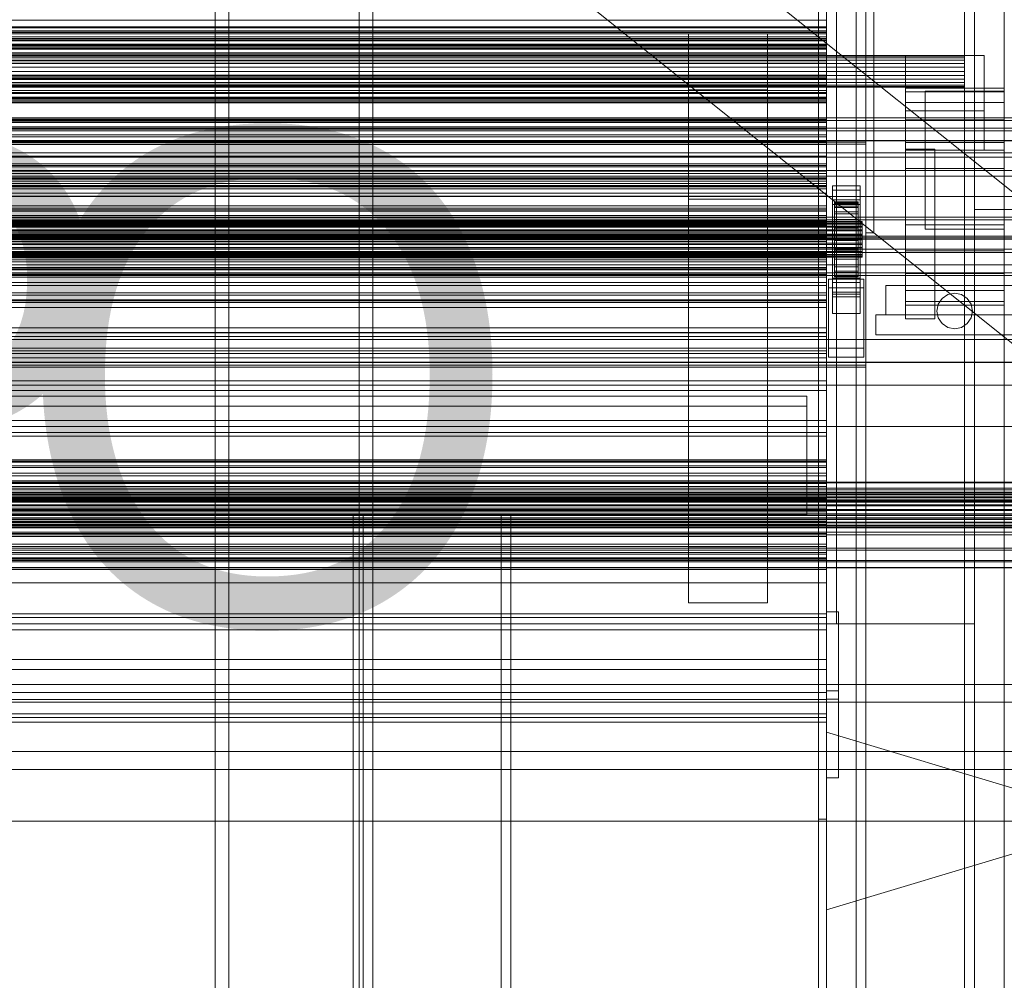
# Model space of a CAD drawing. Header units: millimetres. Extents: x -1970 to 61924, y -58230 to 6847.
# Tile 220 of 256: x 841 to 1340, y -35381 to -34894. Entities that reach past the tile are written whole.
import ezdxf

# ---------------------------------------------------------------- set-up
doc = ezdxf.new("R2010")
doc.units = ezdxf.units.MM
for name, color, linetype, lineweight in [('COTAS_O', 1, 'Continuous', 0), ('COTAS_P', 1, 'Continuous', 0), ('frontal_C01', 7, 'Continuous', 0), ('frontal_C03', 7, 'Continuous', 0), ('frontal_secador', 7, 'Continuous', 0), ('frontal_tolva', 7, 'Continuous', 0)]:
    doc.layers.add(name, color=color, linetype=linetype, lineweight=lineweight)
doc.dimstyles.new('R19_100', dxfattribs={"dimtxt": 250, "dimasz": 150, "dimexe": 150, "dimexo": 80, "dimgap": 100, "dimtad": 1, "dimtih": 1, "dimtoh": 1, "dimdsep": 46, "dimcen": 0.09, "dimadec": 0, "dimazin": 0, "dimtfac": 1, "dimtdec": 4, "dimtofl": 0, "dimtmove": 0, "dimatfit": 3, "dimfxl": 1, "dimtolj": 1, "dimtzin": 0, "dimarcsym": 0})

# ---------------------------------------------------------------- blocks, each defined once
blk = doc.blocks.new('DIM_R26_43')
at = {"layer": 'COTAS_P'}
for p, q in [((-1750, -34600), (-1600, -34555)), ((2600, -34600), (2450, -34555)), ((-1750, -35500), (-1750, -34600)), ((-1750, -34600), (2600, -34600)), ((-1750, -34600), (-1600, -34645)), ((2600, -34600), (2450, -34645)), ((2600, -35500), (2600, -34600))]:
    blk.add_line(p, q, dxfattribs=at)
blk.add_text('4350 P', height=250, dxfattribs=at).set_placement((425, -34500))
blk = doc.blocks.new('DIM_R26_49')
at = {"layer": 'COTAS_O'}
for p, q in [((-650, -34200), (-500, -34155)), ((650, -34200), (500, -34155)), ((-650, -34900), (-650, -34200)), ((-650, -34200), (650, -34200)), ((-650, -34200), (-500, -34245)), ((650, -34200), (500, -34245)), ((650, -34900), (650, -34200))]:
    blk.add_line(p, q, dxfattribs=at)
blk.add_text('1300 O', height=250, dxfattribs=at).set_placement((0, -34100))
blk = doc.blocks.new('DIM_R26_53')
at = {"layer": 'COTAS_O'}
for p, q in [((-1400, -35300), (-1250, -35255)), ((1400, -35300), (1250, -35255)), ((-1400, -36000), (-1400, -35300)), ((-1400, -35300), (1400, -35300)), ((-1400, -35300), (-1250, -35345)), ((1400, -35300), (1250, -35345)), ((1400, -36000), (1400, -35300))]:
    blk.add_line(p, q, dxfattribs=at)
blk.add_text('2800 O', height=250, dxfattribs=at).set_placement((0, -35200))
blk = doc.blocks.new('DIM_R26_55')
at = {"layer": 'COTAS_P'}
for p, q in [((-305, -35300), (-155, -35255)), ((345, -35300), (195, -35255)), ((-305, -36000), (-305, -35300)), ((-305, -35300), (345, -35300)), ((-305, -35300), (-155, -35345)), ((345, -35300), (195, -35345)), ((345, -36000), (345, -35300))]:
    blk.add_line(p, q, dxfattribs=at)
blk.add_text('650 P', height=250, dxfattribs=at).set_placement((20, -35200))

msp = doc.modelspace()

# ---------------------------------------------------------------- linework, layer by layer
at = {"layer": 'frontal_C01'}
for p, q in [((940, -35975), (940, -33925.304)), ((947, -35975), (947, -33925.304)), ((1013, -35975), (1013, -33925.304)), ((1020, -35975), (1020, -33925.304))]:
    msp.add_line(p, q, dxfattribs=at)
at = {"layer": 'frontal_C03'}
for p, q in [((1270, -35001.792), (1270, -32441.623)), ((1274, -32441.623), (1274, -35001.792)), ((1270, -34875.113), (1270, -35001.792)), ((1274, -35001.792), (1274, -34875.113)), ((1250, -34899.448), (-1250, -34899.448)), ((1250, -34900.33), (-1250, -34900.33)), ((1250, -34900.983), (-1250, -34900.983)), ((1250, -34903.291), (-1250, -34903.291)), ((1250, -34900.33), (1250, -34899.448)), ((1250, -34899.448), (1250, -34900.983)), ((1250, -34903.291), (1250, -34900.33)), ((1250, -34900.983), (1250, -34904.348)), ((1250, -34907.2), (1250, -34903.291)), ((-1250, -34904.348), (1250, -34904.348)), ((1250, -34907.2), (-1250, -34907.2)), ((1250, -34908.257), (-1250, -34908.257)), ((1250, -34904.348), (1250, -34908.257)), ((1250, -34910.565), (1250, -34907.2)), ((1250, -34908.257), (1250, -34911.218)), ((1250, -34910.565), (-1250, -34910.565)), ((1250, -34911.218), (-1250, -34911.218)), ((1250, -34912.1), (-1250, -34912.1)), ((1250, -34912.1), (1250, -34910.565)), ((1250, -34911.218), (1250, -34912.1)), ((1250, -34921.906), (-1250, -34921.906)), ((1250, -34922.787), (-1250, -34922.787)), ((1250, -34923.441), (-1250, -34923.441)), ((1250, -34922.787), (1250, -34921.906)), ((1250, -34921.906), (1250, -34923.441)), ((1250, -34925.748), (1250, -34922.787)), ((1250, -34923.441), (1250, -34926.806)), ((1250, -34925.748), (-1250, -34925.748)), ((-1250, -34926.806), (1250, -34926.806)), ((1250, -34929.658), (1250, -34925.748)), ((1250, -34926.806), (1250, -34930.715)), ((1250, -34929.658), (-1250, -34929.658)), ((1250, -34930.715), (-1250, -34930.715)), ((1250, -34933.022), (-1250, -34933.022)), ((1250, -34933.676), (-1250, -34933.676)), ((1250, -34933.022), (1250, -34929.658)), ((1250, -34930.715), (1250, -34933.676)), ((1250, -34934.557), (1250, -34933.022)), ((1250, -34933.676), (1250, -34934.557)), ((1250, -34934.557), (-1250, -34934.557)), ((1250, -34944.364), (-1250, -34944.364)), ((1250, -34945.245), (-1250, -34945.245)), ((1250, -34945.898), (-1250, -34945.898)), ((1250, -34948.206), (-1250, -34948.206)), ((1250, -34945.245), (1250, -34944.364)), ((1250, -34944.364), (1250, -34945.898)), ((1250, -34948.206), (1250, -34945.245)), ((1250, -34945.898), (1250, -34949.263)), ((1250, -34952.115), (1250, -34948.206)), ((1530, -34950.129), (-1530, -34950.129)), ((-1250, -34949.263), (1250, -34949.263)), ((1250, -34952.115), (-1250, -34952.115)), ((1250, -34953.173), (-1250, -34953.173)), ((1250, -34949.263), (1250, -34953.173)), ((1250, -34955.48), (1250, -34952.115)), ((1250, -34953.173), (1250, -34956.134)), ((1530, -34955.129), (-1530, -34955.129)), ((1270, -34955.96), (-1270, -34955.96)), ((-1270, -34956.859), (1270, -34956.859)), ((1250, -34955.48), (-1250, -34955.48)), ((1250, -34956.134), (-1250, -34956.134)), ((1250, -34957.015), (-1250, -34957.015)), ((1250, -34957.015), (1250, -34955.48)), ((1250, -34956.134), (1250, -34957.015)), ((1270, -35068.997), (1270, -34955.96)), ((1270, -34956.859), (1270, -34955.96)), ((1270, -34956.859), (1270, -35069.896)), ((-1500, -34961.228), (1500, -34961.228)), ((1250, -34966.821), (-1250, -34966.821)), ((1250, -34967.703), (-1250, -34967.703)), ((1250, -34968.356), (-1250, -34968.356)), ((1250, -34967.703), (1250, -34966.821)), ((1250, -34966.821), (1250, -34968.356)), ((1250, -34970.664), (1250, -34967.703)), ((1250, -34968.356), (1250, -34971.721)), ((1500, -34970.211), (-1500, -34970.211)), ((1250, -34970.664), (-1250, -34970.664)), ((-1250, -34971.721), (1250, -34971.721)), ((-1250, -34973.155), (1250, -34973.155)), ((1250, -34974.573), (1250, -34970.664)), ((1250, -34971.721), (1250, -34975.63)), ((1250, -34974.537), (1250, -34973.155)), ((1250, -34973.155), (1250, -34973.953)), ((-1250, -34973.953), (1250, -34973.953)), ((-1250, -34974.537), (1250, -34974.537)), ((1250, -34974.573), (-1250, -34974.573)), ((1250, -34975.63), (-1250, -34975.63)), ((-1250, -34976.875), (1250, -34976.875)), ((1250, -34977.938), (-1250, -34977.938)), ((-1250, -34978.004), (1250, -34978.004)), ((1250, -34978.591), (-1250, -34978.591)), ((1250, -34973.953), (1250, -34976.875)), ((1250, -34978.004), (1250, -34974.537)), ((1250, -34977.938), (1250, -34974.573)), ((1250, -34975.63), (1250, -34978.591)), ((1250, -34976.875), (1250, -34981.724)), ((1250, -34979.473), (1250, -34977.938)), ((1250, -34983.32), (1250, -34978.004)), ((1250, -34978.591), (1250, -34979.473)), ((1253, -34980.252), (1253, -34978.007)), ((1253, -34978.007), (1267, -34978.007)), ((1253, -35024.781), (1253, -34978.007)), ((1267, -34978.007), (1267, -34980.252)), ((1267, -34978.007), (1267, -35024.781)), ((1250, -34979.473), (-1250, -34979.473)), ((-1250, -34981.724), (1250, -34981.724)), ((-1250, -34983.32), (1250, -34983.32)), ((1250, -34981.724), (1250, -34988.167)), ((1250, -34990.123), (1250, -34983.32)), ((1267, -34980.252), (1253, -34980.252)), ((1253, -34980.252), (1253, -35027.026)), ((1267, -35027.026), (1267, -34980.252)), ((-1250, -34988.167), (1250, -34988.167)), ((1250, -34988.167), (1250, -34995.768)), ((1253, -34987.439), (1253, -34985.193)), ((1253, -34985.193), (1267, -34985.193)), ((1253, -35031.967), (1253, -34985.193)), ((1267, -34987.439), (1253, -34987.439)), ((1253, -34987.439), (1253, -35034.213)), ((1254, -34996.141), (1254, -34986.147)), ((1254, -34986.147), (1254, -34986.968)), ((1254, -34986.147), (1266, -34986.147)), ((1254, -34986.621), (1254, -34986.147)), ((1254, -34996.365), (1254, -34986.621)), ((1254, -34986.621), (1266, -34986.621)), ((1254, -34988.356), (1254, -34986.621)), ((1254, -34996.53), (1254, -34986.968)), ((1254, -34986.968), (1254, -34989.026)), ((1254, -34986.968), (1266, -34986.968)), ((1254, -34997.187), (1254, -34988.356)), ((1254, -34988.356), (1266, -34988.356)), ((1254, -34991.235), (1254, -34988.356)), ((1266, -34986.968), (1266, -34986.147)), ((1266, -34986.147), (1266, -34996.141)), ((1266, -34986.147), (1266, -34986.621)), ((1266, -34986.621), (1266, -34996.365)), ((1266, -34986.621), (1266, -34988.356)), ((1266, -34989.026), (1266, -34986.968)), ((1266, -34986.968), (1266, -34996.53)), ((1266, -34988.356), (1266, -34997.187)), ((1266, -34988.356), (1266, -34991.235)), ((1267, -34985.193), (1267, -34987.439)), ((1267, -34985.193), (1267, -35031.967)), ((1267, -35034.213), (1267, -34987.439)), ((1250, -34989.279), (-1250, -34989.279)), ((-1250, -34990.123), (1250, -34990.123)), ((1250, -34990.16), (-1250, -34990.16)), ((1250, -34990.814), (-1250, -34990.814)), ((1250, -34993.121), (-1250, -34993.121)), ((1250, -34990.16), (1250, -34989.279)), ((1250, -34989.279), (1250, -34990.814)), ((1250, -34997.949), (1250, -34990.123)), ((1250, -34993.121), (1250, -34990.16)), ((1250, -34990.814), (1250, -34994.178)), ((1250, -34997.031), (1250, -34993.121)), ((1254, -34997.505), (1254, -34989.026)), ((1254, -34989.026), (1254, -34992.183)), ((1254, -34989.026), (1266, -34989.026)), ((1254, -34998.551), (1254, -34991.235)), ((1254, -34991.235), (1266, -34991.235)), ((1254, -34995.061), (1254, -34991.235)), ((1254, -34999), (1254, -34992.183)), ((1254, -34992.183), (1254, -34996.222)), ((1254, -34992.183), (1266, -34992.183)), ((1266, -34992.183), (1266, -34989.026)), ((1266, -34989.026), (1266, -34997.505)), ((1266, -34991.235), (1266, -34998.551)), ((1266, -34991.235), (1266, -34995.061)), ((1266, -34996.222), (1266, -34992.183)), ((1266, -34992.183), (1266, -34999)), ((1500, -34995.334), (-1500, -34995.334)), ((-1268, -34996.141), (1268, -34996.141)), ((-1268, -34996.365), (1268, -34996.365)), ((-1268, -34996.53), (1268, -34996.53)), ((-1268, -34997.187), (1268, -34997.187)), ((-1268, -34997.505), (1268, -34997.505)), ((-1268, -34998.551), (1268, -34998.551)), ((-1250, -34994.178), (1250, -34994.178)), ((-1250, -34995.768), (1250, -34995.768)), ((1250, -34997.031), (-1250, -34997.031)), ((1250, -34997.949), (-1250, -34997.949)), ((1250, -34998.088), (-1250, -34998.088)), ((1250, -34994.178), (1250, -34998.088)), ((1250, -34995.768), (1250, -35004.006)), ((1250, -35000.395), (1250, -34997.031)), ((1250, -35006.264), (1250, -34997.949)), ((1250, -34998.088), (1250, -35001.049)), ((1254, -35000.363), (1254, -34995.061)), ((1254, -34995.061), (1266, -34995.061)), ((1254, -34999.573), (1254, -34995.061)), ((1254, -34996.53), (1254, -34996.141)), ((1266, -34996.141), (1254, -34996.141)), ((1254, -34996.141), (1254, -34996.365)), ((1254, -35000.913), (1254, -34996.222)), ((1254, -34996.222), (1254, -35000.868)), ((1254, -34996.222), (1266, -34996.222)), ((1266, -34996.365), (1254, -34996.365)), ((1254, -34996.365), (1254, -34997.187)), ((1254, -34997.505), (1254, -34996.53)), ((1266, -34996.53), (1254, -34996.53)), ((1266, -34997.187), (1254, -34997.187)), ((1254, -34997.187), (1254, -34998.551)), ((1254, -34999), (1254, -34997.505)), ((1266, -34997.505), (1254, -34997.505)), ((1266, -34998.551), (1254, -34998.551)), ((1254, -34998.551), (1254, -35000.363)), ((1266, -34995.061), (1266, -35000.363)), ((1266, -34995.061), (1266, -34999.573)), ((1266, -34996.141), (1266, -34996.53)), ((1266, -34996.365), (1266, -34996.141)), ((1266, -35000.868), (1266, -34996.222)), ((1266, -34996.222), (1266, -35000.913)), ((1266, -34997.187), (1266, -34996.365)), ((1266, -34996.53), (1266, -34997.505)), ((1266, -34998.551), (1266, -34997.187)), ((1266, -34997.505), (1266, -34999)), ((1266, -35000.363), (1266, -34998.551)), ((1268, -34996.53), (1268, -34996.141)), ((1268, -34996.141), (1268, -34996.365)), ((1268, -34996.365), (1268, -34997.187)), ((1268, -34997.505), (1268, -34996.53)), ((1268, -34997.187), (1268, -34998.551)), ((1268, -34999), (1268, -34997.505)), ((1268, -34998.551), (1268, -35000.363)), ((-1268, -34999), (1268, -34999)), ((-1268, -35000.363), (1268, -35000.363)), ((-1268, -35000.913), (1268, -35000.913)), ((-1268, -35002.501), (1268, -35002.501)), ((1268, -35003.114), (-1268, -35003.114)), ((1250, -35000.395), (-1250, -35000.395)), ((1250, -35001.049), (-1250, -35001.049)), ((1250, -35001.93), (-1250, -35001.93)), ((1250, -35001.93), (1250, -35000.395)), ((1250, -35001.049), (1250, -35001.93)), ((1254, -35000.913), (1254, -34999)), ((1266, -34999), (1254, -34999)), ((1254, -35002.501), (1254, -34999.573)), ((1254, -34999.573), (1266, -34999.573)), ((1254, -35004.465), (1254, -34999.573)), ((1266, -35000.363), (1254, -35000.363)), ((1254, -35000.363), (1254, -35002.501)), ((1254, -35000.868), (1254, -35003.114)), ((1266, -35000.868), (1254, -35000.868)), ((1254, -35000.868), (1254, -35005.806)), ((1254, -35003.114), (1254, -35000.913)), ((1266, -35000.913), (1254, -35000.913)), ((1266, -35002.501), (1254, -35002.501)), ((1254, -35002.501), (1254, -35004.818)), ((1254, -35003.114), (1266, -35003.114)), ((1254, -35005.453), (1254, -35003.114)), ((1266, -34999), (1266, -35000.913)), ((1266, -34999.573), (1266, -35002.501)), ((1266, -34999.573), (1266, -35004.465)), ((1266, -35002.501), (1266, -35000.363)), ((1266, -35003.114), (1266, -35000.868)), ((1266, -35005.806), (1266, -35000.868)), ((1266, -35000.913), (1266, -35003.114)), ((1266, -35004.818), (1266, -35002.501)), ((1266, -35003.114), (1266, -35005.453)), ((1268, -35000.913), (1268, -34999)), ((1268, -35000.363), (1268, -35002.501)), ((1268, -35003.114), (1268, -35000.913)), ((1268, -35002.501), (1268, -35004.818)), ((1268, -35005.453), (1268, -35003.114)), ((1270, -35001.792), (1274, -35001.792)), ((1530, -35005.129), (-1530, -35005.129)), ((-1500, -35004.317), (1500, -35004.317)), ((-1268, -35004.818), (1268, -35004.818)), ((-1268, -35005.453), (1268, -35005.453)), ((-1268, -35007.156), (1268, -35007.156)), ((-1268, -35007.77), (1268, -35007.77)), ((-1250, -35004.006), (1250, -35004.006)), ((-1250, -35006.264), (1250, -35006.264)), ((1250, -35004.006), (1250, -35012.322)), ((1250, -35014.503), (1250, -35006.264)), ((1254, -35004.818), (1254, -35004.465)), ((1254, -35004.465), (1266, -35004.465)), ((1254, -35009.402), (1254, -35004.465)), ((1266, -35004.818), (1254, -35004.818)), ((1254, -35004.818), (1254, -35007.156)), ((1254, -35007.77), (1254, -35005.453)), ((1254, -35005.453), (1254, -35005.806)), ((1266, -35005.453), (1254, -35005.453)), ((1254, -35005.806), (1254, -35010.697)), ((1254, -35005.806), (1266, -35005.806)), ((1254, -35007.156), (1254, -35009.402)), ((1266, -35007.156), (1254, -35007.156)), ((1254, -35007.156), (1254, -35009.357)), ((1254, -35009.907), (1254, -35007.77)), ((1254, -35007.77), (1254, -35010.697)), ((1266, -35007.77), (1254, -35007.77)), ((1266, -35004.465), (1266, -35004.818)), ((1266, -35004.465), (1266, -35009.402)), ((1266, -35007.156), (1266, -35004.818)), ((1266, -35005.806), (1266, -35005.453)), ((1266, -35005.453), (1266, -35007.77)), ((1266, -35010.697), (1266, -35005.806)), ((1266, -35009.402), (1266, -35007.156)), ((1266, -35009.357), (1266, -35007.156)), ((1266, -35010.697), (1266, -35007.77)), ((1266, -35007.77), (1266, -35009.907)), ((1268, -35004.818), (1268, -35007.156)), ((1268, -35007.77), (1268, -35005.453)), ((1268, -35007.156), (1268, -35009.357)), ((1268, -35009.907), (1268, -35007.77)), ((1530, -35010.129), (-1530, -35010.129)), ((-1268, -35009.357), (1268, -35009.357)), ((-1268, -35009.907), (1268, -35009.907)), ((-1268, -35011.271), (1268, -35011.271)), ((-1268, -35011.72), (1268, -35011.72)), ((-1268, -35012.766), (1268, -35012.766)), ((-1268, -35013.083), (1268, -35013.083)), ((1250, -35011.737), (-1250, -35011.737)), ((-1250, -35012.322), (1250, -35012.322)), ((1250, -35012.618), (-1250, -35012.618)), ((1250, -35013.271), (-1250, -35013.271)), ((1250, -35012.618), (1250, -35011.737)), ((1250, -35011.737), (1250, -35013.271)), ((1250, -35012.322), (1250, -35020.147)), ((1250, -35015.579), (1250, -35012.618)), ((1250, -35013.271), (1250, -35016.636)), ((1254, -35009.357), (1254, -35014.049)), ((1266, -35009.357), (1254, -35009.357)), ((1254, -35009.357), (1254, -35011.271)), ((1254, -35009.402), (1266, -35009.402)), ((1254, -35014.049), (1254, -35009.402)), ((1254, -35011.72), (1254, -35009.907)), ((1254, -35009.907), (1254, -35015.21)), ((1266, -35009.907), (1254, -35009.907)), ((1254, -35010.697), (1254, -35015.21)), ((1254, -35010.697), (1266, -35010.697)), ((1254, -35011.271), (1254, -35018.088)), ((1266, -35011.271), (1254, -35011.271)), ((1254, -35011.271), (1254, -35012.766)), ((1254, -35013.083), (1254, -35011.72)), ((1254, -35011.72), (1254, -35019.036)), ((1266, -35011.72), (1254, -35011.72)), ((1254, -35012.766), (1254, -35021.244)), ((1266, -35012.766), (1254, -35012.766)), ((1254, -35012.766), (1254, -35013.741)), ((1254, -35013.905), (1254, -35013.083)), ((1254, -35013.083), (1254, -35021.915)), ((1266, -35013.083), (1254, -35013.083)), ((1266, -35014.049), (1266, -35009.357)), ((1266, -35011.271), (1266, -35009.357)), ((1266, -35009.402), (1266, -35014.049)), ((1266, -35015.21), (1266, -35009.907)), ((1266, -35009.907), (1266, -35011.72)), ((1266, -35015.21), (1266, -35010.697)), ((1266, -35018.088), (1266, -35011.271)), ((1266, -35012.766), (1266, -35011.271)), ((1266, -35019.036), (1266, -35011.72)), ((1266, -35011.72), (1266, -35013.083)), ((1266, -35021.244), (1266, -35012.766)), ((1266, -35013.741), (1266, -35012.766)), ((1266, -35021.915), (1266, -35013.083)), ((1266, -35013.083), (1266, -35013.905)), ((1268, -35009.357), (1268, -35011.271)), ((1268, -35011.72), (1268, -35009.907)), ((1268, -35011.271), (1268, -35012.766)), ((1268, -35013.083), (1268, -35011.72)), ((1268, -35012.766), (1268, -35013.741)), ((1268, -35013.905), (1268, -35013.083)), ((-1268, -35013.741), (1268, -35013.741)), ((-1268, -35013.905), (1268, -35013.905)), ((-1268, -35014.13), (1268, -35014.13)), ((-1250, -35014.503), (1250, -35014.503)), ((1250, -35015.579), (-1250, -35015.579)), ((-1250, -35016.636), (1250, -35016.636)), ((1250, -35022.103), (1250, -35014.503)), ((1250, -35019.488), (1250, -35015.579)), ((1250, -35016.636), (1250, -35020.546)), ((1254, -35013.741), (1254, -35023.303)), ((1266, -35013.741), (1254, -35013.741)), ((1254, -35013.741), (1254, -35014.13)), ((1254, -35014.13), (1254, -35013.905)), ((1254, -35013.905), (1254, -35023.65)), ((1266, -35013.905), (1254, -35013.905)), ((1254, -35014.049), (1266, -35014.049)), ((1254, -35018.088), (1254, -35014.049)), ((1254, -35014.13), (1254, -35024.123)), ((1266, -35014.13), (1254, -35014.13)), ((1254, -35015.21), (1254, -35019.036)), ((1254, -35015.21), (1266, -35015.21)), ((1254, -35018.088), (1266, -35018.088)), ((1254, -35021.244), (1254, -35018.088)), ((1266, -35023.303), (1266, -35013.741)), ((1266, -35014.13), (1266, -35013.741)), ((1266, -35023.65), (1266, -35013.905)), ((1266, -35013.905), (1266, -35014.13)), ((1266, -35014.049), (1266, -35018.088)), ((1266, -35024.123), (1266, -35014.13)), ((1266, -35019.036), (1266, -35015.21)), ((1266, -35018.088), (1266, -35021.244)), ((1268, -35013.741), (1268, -35014.13)), ((1268, -35014.13), (1268, -35013.905)), ((1250, -35019.488), (-1250, -35019.488)), ((-1250, -35020.147), (1250, -35020.147)), ((1250, -35020.546), (-1250, -35020.546)), ((-1250, -35022.103), (1250, -35022.103)), ((1250, -35022.853), (-1250, -35022.853)), ((1250, -35023.506), (-1250, -35023.506)), ((1250, -35022.853), (1250, -35019.488)), ((1250, -35020.147), (1250, -35026.95)), ((1250, -35020.546), (1250, -35023.506)), ((1250, -35028.547), (1250, -35022.103)), ((1250, -35024.388), (1250, -35022.853)), ((1250, -35023.506), (1250, -35024.388)), ((1253, -35032.938), (1253, -35022.158)), ((1253, -35022.158), (1267, -35022.158)), ((1253, -35031.902), (1253, -35022.158)), ((1254, -35019.036), (1254, -35021.915)), ((1254, -35019.036), (1266, -35019.036)), ((1254, -35021.244), (1266, -35021.244)), ((1254, -35023.303), (1254, -35021.244)), ((1254, -35021.915), (1254, -35023.65)), ((1254, -35021.915), (1266, -35021.915)), ((1254, -35023.303), (1266, -35023.303)), ((1254, -35024.123), (1254, -35023.303)), ((1254, -35023.65), (1254, -35024.123)), ((1254, -35023.65), (1266, -35023.65)), ((1266, -35021.915), (1266, -35019.036)), ((1266, -35021.244), (1266, -35023.303)), ((1266, -35023.65), (1266, -35021.915)), ((1266, -35023.303), (1266, -35024.123)), ((1266, -35024.123), (1266, -35023.65)), ((1267, -35022.158), (1267, -35032.938)), ((1267, -35022.158), (1267, -35031.902)), ((1250, -35024.388), (-1250, -35024.388)), ((-1250, -35026.95), (1250, -35026.95)), ((-1250, -35028.547), (1250, -35028.547)), ((1250, -35026.95), (1250, -35032.266)), ((1250, -35033.395), (1250, -35028.547)), ((1251, -35029.794), (1251, -35025.302)), ((1251, -35025.302), (1269, -35025.302)), ((1251, -35060.382), (1251, -35025.302)), ((1267, -35024.781), (1253, -35024.781)), ((1253, -35024.781), (1253, -35027.026)), ((1253, -35027.026), (1267, -35027.026)), ((1254, -35024.123), (1266, -35024.123)), ((1267, -35027.026), (1267, -35024.781)), ((1269, -35025.302), (1269, -35029.794)), ((1269, -35025.302), (1269, -35060.382)), ((-1250, -35032.266), (1250, -35032.266)), ((-1250, -35033.395), (1250, -35033.395)), ((1250, -35032.266), (1250, -35035.733)), ((1250, -35036.318), (1250, -35033.395)), ((1269, -35029.794), (1251, -35029.794)), ((1251, -35064.874), (1251, -35029.794)), ((1267, -35031.902), (1253, -35031.902)), ((1253, -35031.902), (1253, -35042.682)), ((1267, -35031.967), (1253, -35031.967)), ((1253, -35031.967), (1253, -35034.213)), ((1267, -35032.938), (1253, -35032.938)), ((1253, -35032.938), (1253, -35042.682)), ((1267, -35042.682), (1267, -35031.902)), ((1267, -35034.213), (1267, -35031.967)), ((1267, -35042.682), (1267, -35032.938)), ((1269, -35064.874), (1269, -35029.794)), ((-1250, -35035.733), (1250, -35035.733)), ((-1250, -35036.318), (1250, -35036.318)), ((-1250, -35037.115), (1250, -35037.115)), ((1250, -35035.733), (1250, -35037.115)), ((1250, -35037.115), (1250, -35036.318)), ((1253, -35034.213), (1267, -35034.213)), ((1253, -35042.682), (1267, -35042.682)), ((1250, -35050.062), (-1250, -35050.062)), ((1250, -35052.554), (-1250, -35052.554)), ((1250, -35052.554), (1250, -35050.062)), ((1250, -35050.062), (1250, -35054.381)), ((1250, -35061.687), (1250, -35052.554)), ((-1500, -35055.95), (1500, -35055.95)), ((1250, -35054.381), (-1250, -35054.381)), ((1250, -35054.381), (1250, -35065.216)), ((1250, -35061.687), (-1250, -35061.687)), ((1250, -35076.838), (1250, -35061.687)), ((1269, -35060.382), (1251, -35060.382)), ((1251, -35060.382), (1251, -35064.874)), ((1269, -35064.874), (1269, -35060.382)), ((1500, -35067.358), (-1500, -35067.358)), ((1500, -35067.643), (-1500, -35067.643)), ((1250, -35065.216), (-1250, -35065.216)), ((1250, -35065.216), (1250, -35081.828)), ((1251, -35064.874), (1269, -35064.874)), ((-1270, -35068.997), (1270, -35068.997)), ((1270, -35069.896), (-1270, -35069.896)), ((1270, -35069.896), (1270, -35068.997)), ((1250, -35076.838), (-1250, -35076.838)), ((1250, -35096.975), (1250, -35076.838)), ((-1500, -35079.051), (1500, -35079.051)), ((1250, -35081.828), (-1250, -35081.828)), ((1250, -35081.828), (1250, -35103.087)), ((1250, -35096.975), (-1250, -35096.975)), ((1250, -35120.726), (1250, -35096.975)), ((1250, -35103.087), (-1250, -35103.087)), ((1250, -35103.087), (1250, -35127.542)), ((-1250, -35116.939), (1250, -35116.939)), ((-1250, -35117.572), (1250, -35117.572)), ((-1250, -35118.036), (1250, -35118.036)), ((1250, -35118.036), (1250, -35116.939)), ((1250, -35116.939), (1250, -35117.572)), ((1250, -35117.572), (1250, -35119.892)), ((1250, -35120.788), (1250, -35118.036)), ((-1250, -35119.892), (1250, -35119.892)), ((1250, -35120.726), (-1250, -35120.726)), ((-1250, -35120.788), (1250, -35120.788)), ((1250, -35119.892), (1250, -35123.74)), ((1250, -35146.472), (1250, -35120.726)), ((1250, -35125.008), (1250, -35120.788)), ((1570, -35128.303), (-1570, -35128.303)), ((-1250, -35123.74), (1250, -35123.74)), ((-1250, -35125.008), (1250, -35125.008)), ((-1250, -35127.542), (1250, -35127.542)), ((1250, -35123.74), (1250, -35128.855)), ((1250, -35130.407), (1250, -35125.008)), ((1250, -35127.542), (1250, -35153.528)), ((1570, -35128.562), (-1570, -35128.562)), ((1570, -35131.347), (-1570, -35131.347)), ((1570, -35132.085), (-1570, -35132.085)), ((-1500, -35133.329), (1500, -35133.329)), ((-1250, -35128.855), (1250, -35128.855)), ((-1250, -35130.407), (1250, -35130.407)), ((1250, -35128.855), (1250, -35134.888)), ((1250, -35136.619), (1250, -35130.407)), ((1570, -35137.231), (-1570, -35137.231)), ((1570, -35138.335), (-1570, -35138.335)), ((-1500, -35133.553), (1500, -35133.553)), ((-1500, -35133.718), (1500, -35133.718)), ((-1500, -35134.375), (1500, -35134.375)), ((-1500, -35134.693), (1500, -35134.693)), ((-1500, -35135.739), (1500, -35135.739)), ((-1500, -35136.188), (1500, -35136.188)), ((-1500, -35137.551), (1500, -35137.551)), ((-1500, -35138.101), (1500, -35138.101)), ((-1250, -35134.888), (1250, -35134.888)), ((1250, -35136.619), (-1250, -35136.619)), ((1250, -35134.888), (1250, -35141.427)), ((1250, -35143.22), (1250, -35136.619)), ((-1500, -35139.689), (1500, -35139.689)), ((1500, -35140.302), (-1500, -35140.302)), ((-1500, -35142.006), (1500, -35142.006)), ((-1500, -35142.641), (1500, -35142.641)), ((-1250, -35141.427), (1250, -35141.427)), ((-1250, -35143.22), (1250, -35143.22)), ((1250, -35141.427), (1250, -35148.028)), ((1250, -35149.759), (1250, -35143.22)), ((-1570, -35145.059), (1570, -35145.059)), ((1570, -35146.361), (-1570, -35146.361)), ((-1500, -35144.345), (1500, -35144.345)), ((-1500, -35144.958), (1500, -35144.958)), ((-1500, -35146.546), (1500, -35146.546)), ((-1500, -35147.096), (1500, -35147.096)), ((-1500, -35148.459), (1500, -35148.459)), ((1250, -35146.472), (-1250, -35146.472)), ((-1250, -35148.028), (1250, -35148.028)), ((1250, -35172.458), (1250, -35146.472)), ((1250, -35148.028), (1250, -35154.239)), ((-1500, -35148.908), (1500, -35148.908)), ((-1500, -35149.954), (1500, -35149.954)), ((-1500, -35150.272), (1500, -35150.272)), ((-1500, -35150.929), (1500, -35150.929)), ((-1500, -35151.093), (1500, -35151.093)), ((-1500, -35151.318), (1500, -35151.318)), ((-1250, -35149.759), (1250, -35149.759)), ((1250, -35155.792), (1250, -35149.759)), ((1570, -35153.639), (-1570, -35153.639)), ((1570, -35154.941), (-1570, -35154.941)), ((1250, -35153.528), (-1250, -35153.528)), ((-1250, -35154.239), (1250, -35154.239)), ((-1250, -35155.792), (1250, -35155.792)), ((1250, -35153.528), (1250, -35179.274)), ((1250, -35154.239), (1250, -35159.639)), ((1250, -35160.906), (1250, -35155.792)), ((1570, -35161.665), (-1570, -35161.665)), ((1570, -35162.769), (-1570, -35162.769)), ((-1250, -35159.639), (1250, -35159.639)), ((-1250, -35160.906), (1250, -35160.906)), ((1250, -35159.639), (1250, -35163.859)), ((1250, -35164.755), (1250, -35160.906)), ((1570, -35167.915), (-1570, -35167.915)), ((-1250, -35163.859), (1250, -35163.859)), ((-1250, -35164.755), (1250, -35164.755)), ((-1250, -35166.611), (1250, -35166.611)), ((-1250, -35167.075), (1250, -35167.075)), ((-1250, -35167.708), (1250, -35167.708)), ((1250, -35163.859), (1250, -35166.611)), ((1250, -35167.075), (1250, -35164.755)), ((1250, -35166.611), (1250, -35167.708)), ((1250, -35167.708), (1250, -35167.075)), ((1570, -35168.653), (-1570, -35168.653)), ((1570, -35171.438), (-1570, -35171.438)), ((1570, -35171.697), (-1570, -35171.697)), ((1250, -35172.458), (-1250, -35172.458)), ((1250, -35196.913), (1250, -35172.458)), ((1250, -35179.274), (-1250, -35179.274)), ((1250, -35179.274), (1250, -35203.025)), ((1250, -35196.913), (-1250, -35196.913)), ((1250, -35218.172), (1250, -35196.913)), ((1250, -35203.025), (-1250, -35203.025)), ((1250, -35203.025), (1250, -35223.162)), ((1250, -35218.172), (-1250, -35218.172)), ((1250, -35234.784), (1250, -35218.172)), ((1250, -35223.162), (-1250, -35223.162)), ((1250, -35223.162), (1250, -35238.313)), ((-1500, -35230.719), (1500, -35230.719)), ((1250, -35234.784), (-1250, -35234.784)), ((1250, -35238.313), (-1250, -35238.313)), ((1250, -35245.619), (1250, -35234.784)), ((1250, -35238.313), (1250, -35247.446)), ((1500, -35239.702), (-1500, -35239.702)), ((1250, -35245.619), (-1250, -35245.619)), ((1250, -35247.446), (-1250, -35247.446)), ((1250, -35249.938), (1250, -35245.619)), ((1250, -35247.446), (1250, -35249.938)), ((1250, -35249.938), (-1250, -35249.938)), ((1500, -35264.825), (-1500, -35264.825)), ((-1500, -35273.808), (1500, -35273.808))]:
    msp.add_line(p, q, dxfattribs=at)
at = {"layer": 'frontal_secador'}
for p, q in [((1340, -36000), (1340, -33000)), ((1265, -35980), (1265, -33075)), ((1270, -35980), (1270, -33075)), ((1320, -35980), (1320, -33075)), ((1325, -36000), (1325, -33075)), ((1325, -35980), (1325, -33075)), ((1250, -35200), (1250, -34550)), ((1255, -35200), (1255, -34550)), ((1320, -35200), (1320, -34550)), ((1325, -35200), (1325, -34550)), ((1250, -35100), (1250, -34650)), ((1246, -35299), (1246, -34794)), ((1246, -34794), (1246, -34894)), ((1250, -34794), (1250, -35299)), ((1250, -34894), (1250, -34794)), ((1250, -34897.382), (1250, -34893.65)), ((-1250, -34894), (1250, -34894)), ((1250, -34897.382), (-1250, -34897.382)), ((1250, -34898), (-1250, -34898)), ((1246, -34894), (1246, -35399)), ((1246, -34894), (1250, -34894)), ((1250, -34894), (1250, -34898)), ((1250, -35399), (1250, -34894)), ((1250, -34902.485), (1250, -34894)), ((1250, -34897.382), (1250, -34899.689)), ((1250, -34899.689), (-1250, -34899.689)), ((1250, -34902.485), (-1250, -34902.485)), ((1180, -34901.071), (1180, -35161.071)), ((1220, -34901.071), (1180, -34901.071)), ((1180, -34901.071), (1180, -34929.355)), ((1220, -35161.071), (1220, -34901.071)), ((1220, -34929.355), (1220, -34901.071)), ((1250, -35403.243), (1250, -34902.485)), ((1250, -34908.142), (1250, -34902.485)), ((1250, -34904), (-1250, -34904)), ((1250, -34904.545), (-1250, -34904.545)), ((1250, -34906.144), (-1250, -34906.144)), ((1250, -34906.709), (-1250, -34906.709)), ((-1250, -34908.142), (1250, -34908.142)), ((1250, -34908.686), (-1250, -34908.686)), ((1250, -34906.709), (1250, -34904)), ((1250, -34904.545), (1250, -34904)), ((1250, -34906.144), (1250, -34904.545)), ((1250, -34908.686), (1250, -34906.144)), ((1250, -34914.651), (1250, -34906.709)), ((1250, -34908.142), (1250, -35406.071)), ((1250, -34912), (1250, -34908.686)), ((1320, -34912), (-1320, -34912)), ((1320, -34912.273), (-1320, -34912.273)), ((1320, -34913.072), (-1320, -34913.072)), ((1250, -34912), (-1250, -34912)), ((1250, -34915.859), (1250, -34912)), ((1290, -34912), (1330, -34912)), ((1290, -34940), (1290, -34912)), ((1320, -34912.273), (1320, -34912)), ((1320, -34913.072), (1320, -34912.273)), ((1320, -34914.343), (1320, -34913.072)), ((1330, -34940), (1330, -34912)), ((1320, -34914.343), (-1320, -34914.343)), ((1320, -34916), (-1320, -34916)), ((1320, -34917.929), (-1320, -34917.929)), ((1250, -34914.651), (-1250, -34914.651)), ((1250, -34915.859), (-1250, -34915.859)), ((1250, -34927.285), (1250, -34914.651)), ((1250, -34920), (1250, -34915.859)), ((1320, -34916), (1320, -34914.343)), ((1320, -34917.929), (1320, -34916)), ((1320, -34920), (1320, -34917.929)), ((-1320, -34920), (1320, -34920)), ((1320, -34922.071), (-1320, -34922.071)), ((-1250, -34920), (1250, -34920)), ((1250, -34924.141), (1250, -34920)), ((1320, -34922.071), (1320, -34920)), ((1320, -34922.071), (1320, -34924)), ((1320, -34924), (-1320, -34924)), ((1320, -34925.657), (-1320, -34925.657)), ((1320, -34926.928), (-1320, -34926.928)), ((1320, -34927.727), (-1320, -34927.727)), ((1320, -34928), (-1320, -34928)), ((1250, -34924.141), (-1250, -34924.141)), ((1250, -34927.285), (-1250, -34927.285)), ((1250, -34928), (-1250, -34928)), ((1250, -34924.141), (1250, -34928)), ((1250, -34943.75), (1250, -34927.285)), ((1250, -34928), (1250, -34931.314)), ((1290, -34930.374), (1290, -34928.5)), ((1340, -34928.5), (1290, -34928.5)), ((1320, -34924), (1320, -34925.657)), ((1320, -34925.657), (1320, -34926.928)), ((1320, -34926.928), (1320, -34927.727)), ((1320, -34927.727), (1320, -34928)), ((1340, -34930.374), (1340, -34928.5)), ((1250, -34931.314), (-1250, -34931.314)), ((1180, -35189.355), (1180, -34929.355)), ((1180, -34929.355), (1220, -34929.355)), ((1220, -34929.355), (1220, -35189.355)), ((1250, -34931.314), (1250, -34933.856)), ((1290, -34935.869), (1290, -34930.374)), ((1340, -34930.374), (1290, -34930.374)), ((1300, -34930), (1340, -34930)), ((1300, -34960), (1300, -34930)), ((1340, -34960), (1340, -34930)), ((1340, -34935.869), (1340, -34930.374)), ((1250, -34933.856), (-1250, -34933.856)), ((1250, -34935.455), (-1250, -34935.455)), ((1250, -34936), (-1250, -34936)), ((1250, -34933.856), (1250, -34935.455)), ((1250, -34935.455), (1250, -34936)), ((1290, -34944.609), (1290, -34935.869)), ((1340, -34935.869), (1290, -34935.869)), ((1340, -34944.609), (1340, -34935.869)), ((1360, -34943.5), (-1360, -34943.5)), ((1250, -34943.75), (-1250, -34943.75)), ((1250, -34962.924), (1250, -34943.75)), ((1290, -34940), (1330, -34940)), ((1290, -34960), (1290, -34940)), ((1330, -34960), (1330, -34940)), ((1360, -34944.863), (-1360, -34944.863)), ((1290, -34956), (1290, -34944.609)), ((1340, -34944.609), (1290, -34944.609)), ((1340, -34956), (1340, -34944.609)), ((1360, -34948.859), (-1360, -34948.859)), ((1360, -34955.216), (-1360, -34955.216)), ((1290, -34969.265), (1290, -34956)), ((1340, -34956), (1290, -34956)), ((1340, -34969.265), (1340, -34956)), ((1360, -34963.5), (-1360, -34963.5)), ((1250, -34962.924), (-1250, -34962.924)), ((1250, -34983.5), (1250, -34962.924)), ((1290, -34959.5), (1305, -34959.5)), ((1290, -35045.5), (1290, -34959.5)), ((1290, -34960), (1330, -34960)), ((1300, -34960), (1340, -34960)), ((1300, -35000), (1300, -34960)), ((1305, -35045.5), (1305, -34959.5)), ((1340, -35000), (1340, -34960)), ((1360, -34973.147), (-1360, -34973.147)), ((1290, -34983.5), (1290, -34969.265)), ((1340, -34969.265), (1290, -34969.265)), ((1340, -34983.5), (1340, -34969.265)), ((-1360, -34983.5), (1360, -34983.5)), ((-1250, -34983.5), (1250, -34983.5)), ((1250, -35004.076), (1250, -34983.5)), ((1290, -34983.5), (1290, -34997.735)), ((1290, -34983.5), (1340, -34983.5)), ((1340, -34997.735), (1340, -34983.5)), ((1180, -35084.711), (1180, -34984.711)), ((1180, -34984.711), (1220, -34984.711)), ((1220, -35084.711), (1220, -34984.711)), ((1325, -34990), (1400, -34990)), ((1325, -36000), (1325, -34990)), ((1360, -34993.853), (-1360, -34993.853)), ((1290, -34997.735), (1290, -35011)), ((1340, -34997.735), (1290, -34997.735)), ((1340, -34997.735), (1340, -35011)), ((1360, -35003.5), (-1360, -35003.5)), ((1300, -35000), (1340, -35000)), ((1250, -35004.076), (-1250, -35004.076)), ((1250, -35004.076), (1250, -35023.25)), ((1360, -35011.784), (-1360, -35011.784)), ((1290, -35011), (1290, -35022.391)), ((1340, -35011), (1290, -35011)), ((1340, -35011), (1340, -35022.391)), ((1360, -35018.141), (-1360, -35018.141)), ((1360, -35022.137), (-1360, -35022.137)), ((1360, -35023.5), (-1360, -35023.5)), ((1250, -35023.25), (-1250, -35023.25)), ((1250, -35023.25), (1250, -35039.715)), ((1290, -35022.391), (1290, -35031.131)), ((1340, -35022.391), (1290, -35022.391)), ((1340, -35022.391), (1340, -35031.131)), ((1280, -35028.5), (1350, -35028.5)), ((1280, -35043.5), (1280, -35028.5)), ((1290, -35031.131), (1290, -35036.626)), ((1340, -35031.131), (1290, -35031.131)), ((1308.636, -35035.136), (1311.556, -35033.185)), ((1311.556, -35033.185), (1315, -35032.5)), ((1315, -35032.5), (1318.444, -35033.185)), ((1318.444, -35033.185), (1321.364, -35035.136)), ((1340, -35031.131), (1340, -35036.626)), ((1290, -35036.626), (1290, -35038.5)), ((1340, -35036.626), (1290, -35036.626)), ((1340, -35038.5), (1290, -35038.5)), ((1306, -35041.5), (1306.685, -35038.056)), ((1306.685, -35038.056), (1308.636, -35035.136)), ((1321.364, -35035.136), (1323.315, -35038.056)), ((1323.315, -35038.056), (1324, -35041.5)), ((1340, -35036.626), (1340, -35038.5)), ((1250, -35039.715), (-1250, -35039.715)), ((1250, -35039.715), (1250, -35052.349)), ((1275, -35043.5), (1355, -35043.5)), ((1275, -35053.5), (1275, -35043.5)), ((1280, -35043.5), (1350, -35043.5)), ((1306.685, -35044.944), (1306, -35041.5)), ((1324, -35041.5), (1323.315, -35044.944)), ((1290, -35045.5), (1305, -35045.5)), ((1308.636, -35047.864), (1306.685, -35044.944)), ((1311.556, -35049.815), (1308.636, -35047.864)), ((1321.364, -35047.864), (1318.444, -35049.815)), ((1323.315, -35044.944), (1321.364, -35047.864)), ((1250, -35052.349), (-1250, -35052.349)), ((1250, -35052.349), (1250, -35060.291)), ((1275, -35053.5), (1355, -35053.5)), ((1315, -35050.5), (1311.556, -35049.815)), ((1318.444, -35049.815), (1315, -35050.5)), ((1250, -35060.291), (-1250, -35060.291)), ((1250, -35063), (-1250, -35063)), ((1250, -35060.291), (1250, -35063)), ((-1240, -35084.711), (1240, -35084.711)), ((1180, -35084.711), (1220, -35084.711)), ((1240, -35089.711), (1240, -35084.711)), ((-1240, -35089.711), (1240, -35089.711)), ((1240, -35139.711), (1240, -35089.711)), ((-1400, -35100), (1400, -35100)), ((-1250, -35100), (1250, -35100)), ((1250, -35100), (1400, -35100)), ((1250, -35105), (1250, -35100)), ((-1250, -35105), (1250, -35105)), ((1250, -35195), (1250, -35105)), ((-1240, -35139.711), (1240, -35139.711)), ((1240, -35144.711), (1240, -35139.711)), ((-1240, -35144.711), (1240, -35144.711)), ((1010, -35144.711), (1015, -35144.711)), ((1010, -35988), (1010, -35144.711)), ((1015, -35988), (1015, -35144.711)), ((1015, -35144.711), (1085, -35144.711)), ((1085, -35144.711), (1090, -35144.711)), ((1085, -35988), (1085, -35144.711)), ((1090, -35988), (1090, -35144.711)), ((1180, -35161.071), (1220, -35161.071)), ((1180, -35189.355), (1180, -35161.071)), ((1220, -35189.355), (1220, -35161.071)), ((1220, -35189.355), (1180, -35189.355)), ((-1250, -35195), (1250, -35195)), ((1250, -35234), (1250, -35194)), ((1250, -35194), (1250, -35238.142)), ((1256, -35194), (1250, -35194)), ((1250, -35200), (1250, -35195)), ((1256, -35194), (1256, -35234)), ((1256, -35238.142), (1256, -35194)), ((-1250, -35200), (1250, -35200)), ((1250, -35200), (1255, -35200)), ((1255, -35200), (1320, -35200)), ((1320, -35200), (1325, -35200)), ((1250, -35278.142), (1250, -35234)), ((1256, -35234), (1250, -35234)), ((1250, -35238.142), (1250, -35278.142)), ((1250, -35238.142), (1256, -35238.142)), ((1256, -35234), (1256, -35278.142)), ((1256, -35278.142), (1256, -35238.142)), ((1256, -35278.142), (1250, -35278.142)), ((1246, -35399), (1246, -35299)), ((1250, -35299), (1246, -35299)), ((1250, -35299), (1250, -35399))]:
    msp.add_line(p, q, dxfattribs=at)
at = {"layer": 'frontal_tolva'}
for p, q in [((1763.733, -35316.567), (716.733, -34479.567)), ((1726.267, -35363.433), (679.267, -34526.433))]:
    msp.add_line(p, q, dxfattribs=at)

# ---------------------------------------------------------------- dimensions: what is measured, and where the dimension line sits
at = {"layer": 'COTAS_O'}
for p1, p2, picture, middle in [((-650, -34900), (650, -34900), 'DIM_R26_49', (0, -34200)), ((-1400, -36000), (1400, -36000), 'DIM_R26_53', (0, -35300))]:
    dim = msp.add_aligned_dim(p1=p1, p2=p2, distance=700, text='<> O', dimstyle='R19_100', dxfattribs=at)
    dim.commit()
    dim.dimension.update_dxf_attribs({"geometry": picture, "text_midpoint": middle})
at = {"layer": 'COTAS_P'}
for p1, p2, distance, picture, middle in [((-1750, -35500), (2600, -35500), 900, 'DIM_R26_43', (425, -34600)), ((-305, -36000), (345, -36000), 700, 'DIM_R26_55', (20, -35300))]:
    dim = msp.add_aligned_dim(p1=p1, p2=p2, distance=distance, text='<> P', dimstyle='R19_100', dxfattribs=at)
    dim.commit()
    dim.dimension.update_dxf_attribs({"geometry": picture, "text_midpoint": middle})

doc.saveas('drawing.dxf')
